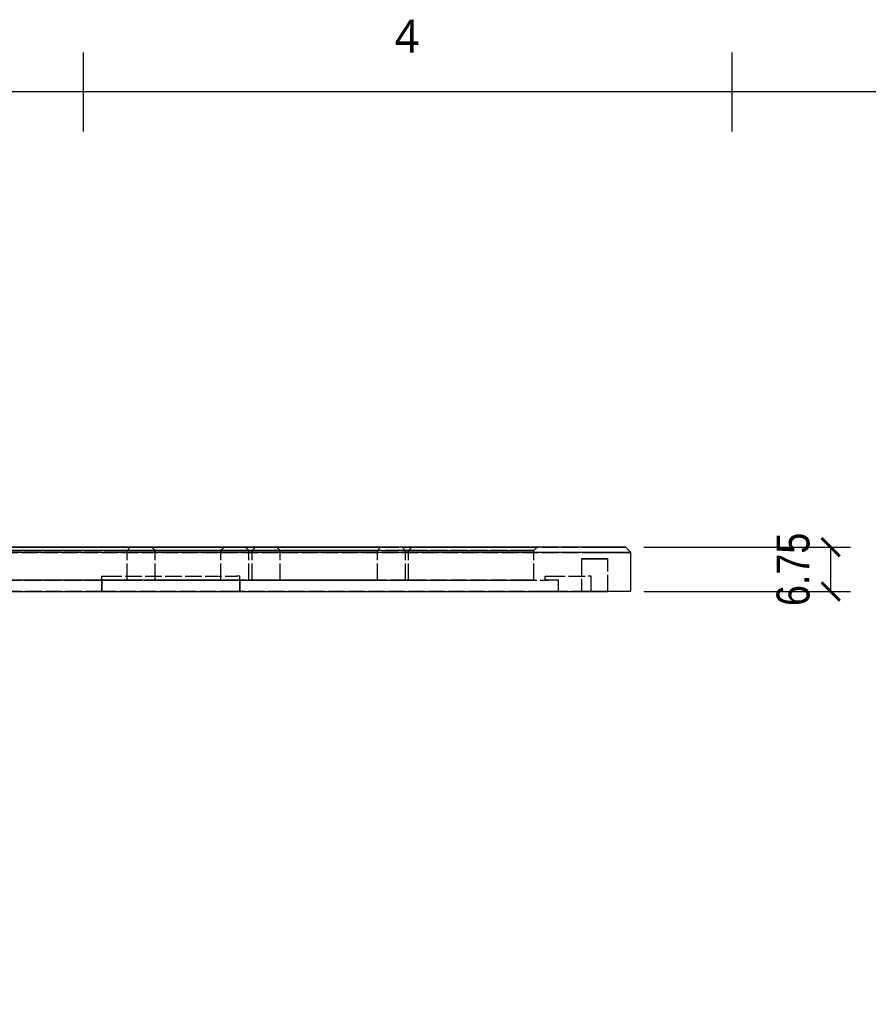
# Model space of a CAD drawing. Header units: millimetres. Extents: x 9 to 415, y 5 to 293.
# Tile 5 of 11: x 158 to 223, y 218 to 292. Entities that reach past the tile are written whole.
import ezdxf

# ---------------------------------------------------------------- set-up
doc = ezdxf.new("R2010")
doc.units = ezdxf.units.MM
doc.linetypes.add('DASHED', pattern=[1.524, 1.27, -0.254])
for name, color, linetype in [('DIMENSIONS', 7, 'Continuous'), ('HIDDEN', 7, 'DASHED'), ('NOTES', 7, 'Continuous'), ('VISIBLE', 7, 'Continuous')]:
    doc.layers.add(name, color=color, linetype=linetype)
doc.styles.add('OpenSans', font='OpenSans-Regular.ttf')
doc.styles.add('OpenSansCondensed-Light', font='OpenSansCondensed-Light.ttf')
doc.dimstyles.new('EZDXF', dxfattribs={"dimtxt": 0.25, "dimasz": 0.175, "dimexe": 0.375, "dimexo": 0.125, "dimgap": 0.1, "dimtad": 1, "dimlfac": 100, "dimzin": 12, "dimdsep": 46, "dimtxsty": 'OpenSansCondensed-Light', "dimblk": 'ARCHTICK', "dimcen": 2.5, "dimazin": 3, "dimtfac": 0.5, "dimtmove": 2, "dimatfit": 3})

# ---------------------------------------------------------------- blocks, each defined once
blk = doc.blocks.new('_ARCHTICK')
at = {"color": 0, "linetype": 'BYBLOCK', "const_width": 0.15}
blk.add_lwpolyline([(-0.5, -0.5), (0.5, 0.5)], dxfattribs=at)

msp = doc.modelspace()

# ---------------------------------------------------------------- linework, layer by layer
at = {"layer": 'HIDDEN'}
for points in [[(38, 252.375), (201.78125, 252.375)], [(38, 251.975), (201.78125, 251.975)], [(185, 252.375), (42.875, 252.375)], [(42.875, 252.375), (165.95, 252.375)], [(185, 252.125), (42.875, 252.125)], [(42.875, 252.125), (165.95, 252.125)], [(173.09375, 252.375), (135.74375, 252.375)], [(135.74375, 252.375), (173.09375, 252.375)], [(173.09375, 252.125), (135.74375, 252.125)], [(135.74375, 252.125), (173.09375, 252.125)], [(165.95, 252.375), (166.03397, 252.375), (166.11689, 252.375), (166.19771, 252.375), (166.27541, 252.375), (166.34902, 252.375), (166.41762, 252.375), (166.48033, 252.375), (166.53637, 252.375), (166.58504, 252.375), (166.62573, 252.375), (166.65791, 252.375), (166.6812, 252.375), (166.69528, 252.375), (166.7, 252.375)], [(165.95, 252.125), (166.00598, 252.125), (166.06126, 252.125), (166.11514, 252.125), (166.16694, 252.125), (166.21602, 252.125), (166.26174, 252.125), (166.30355, 252.125), (166.34092, 252.125), (166.37336, 252.125), (166.40048, 252.125), (166.42194, 252.125), (166.43746, 252.125), (166.44686, 252.125), (166.45, 252.125)], [(166.7, 252.375), (166.45, 252.125)], [(166.7, 252.375), (166.45, 252.125)], [(166.45, 252.125), (166.45314, 252.125), (166.46254, 252.125), (166.47806, 252.125), (166.49952, 252.125), (166.52664, 252.125), (166.55908, 252.125), (166.59645, 252.125), (166.63826, 252.125), (166.68398, 252.125), (166.73306, 252.125), (166.78486, 252.125), (166.83874, 252.125), (166.89402, 252.125), (166.95, 252.125)], [(166.45, 249.875), (166.45, 252.125)], [(166.45, 249.875), (166.45, 252.125)], [(166.7, 252.375), (166.70157, 252.375), (166.70627, 252.375), (166.71403, 252.375), (166.72476, 252.375), (166.73832, 252.375), (166.75454, 252.375), (166.77322, 252.375), (166.79413, 252.375), (166.81699, 252.375), (166.84153, 252.375), (166.86743, 252.375), (166.89437, 252.375), (166.92201, 252.375), (166.95, 252.375)], [(166.95, 252.375), (175.475, 252.375)], [(166.95, 252.125), (175.475, 252.125)], [(168.33125, 252.375), (168.33597, 252.375), (168.35005, 252.375), (168.37334, 252.375), (168.40552, 252.375), (168.44621, 252.375), (168.49488, 252.375), (168.55092, 252.375), (168.61363, 252.375), (168.68223, 252.375), (168.75584, 252.375), (168.83354, 252.375), (168.91436, 252.375), (168.99728, 252.375), (169.08125, 252.375)], [(169.08125, 252.375), (168.99728, 252.375), (168.91436, 252.375), (168.83354, 252.375), (168.75584, 252.375), (168.68223, 252.375), (168.61363, 252.375), (168.55092, 252.375), (168.49488, 252.375), (168.44621, 252.375), (168.40552, 252.375), (168.37334, 252.375), (168.35005, 252.375), (168.33597, 252.375), (168.33125, 252.375)], [(168.33125, 252.375), (168.58125, 252.125)], [(168.33125, 252.375), (168.58125, 252.125)], [(168.58125, 252.125), (168.58439, 252.125), (168.59379, 252.125), (168.60931, 252.125), (168.63077, 252.125), (168.65789, 252.125), (168.69033, 252.125), (168.7277, 252.125), (168.76951, 252.125), (168.81523, 252.125), (168.86431, 252.125), (168.91611, 252.125), (168.96999, 252.125), (169.02527, 252.125), (169.08125, 252.125)], [(169.08125, 252.125), (169.02527, 252.125), (168.96999, 252.125), (168.91611, 252.125), (168.86431, 252.125), (168.81523, 252.125), (168.76951, 252.125), (168.7277, 252.125), (168.69033, 252.125), (168.65789, 252.125), (168.63077, 252.125), (168.60931, 252.125), (168.59379, 252.125), (168.58439, 252.125), (168.58125, 252.125)], [(168.58125, 249.875), (168.58125, 252.125)], [(168.58125, 249.875), (168.58125, 252.125)], [(169.08125, 252.375), (196.90625, 252.375)], [(177.60625, 252.375), (169.08125, 252.375)], [(169.08125, 252.125), (196.90625, 252.125)], [(177.60625, 252.125), (169.08125, 252.125)], [(173.84375, 252.375), (173.83903, 252.375), (173.82495, 252.375), (173.80166, 252.375), (173.76948, 252.375), (173.72879, 252.375), (173.68012, 252.375), (173.62408, 252.375), (173.56137, 252.375), (173.49277, 252.375), (173.41916, 252.375), (173.34146, 252.375), (173.26064, 252.375), (173.17772, 252.375), (173.09375, 252.375)], [(173.09375, 252.375), (173.17772, 252.375), (173.26064, 252.375), (173.34146, 252.375), (173.41916, 252.375), (173.49277, 252.375), (173.56137, 252.375), (173.62408, 252.375), (173.68012, 252.375), (173.72879, 252.375), (173.76948, 252.375), (173.80166, 252.375), (173.82495, 252.375), (173.83903, 252.375), (173.84375, 252.375)], [(173.59375, 252.125), (173.59061, 252.125), (173.58121, 252.125), (173.56569, 252.125), (173.54423, 252.125), (173.51711, 252.125), (173.48467, 252.125), (173.4473, 252.125), (173.40549, 252.125), (173.35977, 252.125), (173.31069, 252.125), (173.25889, 252.125), (173.20501, 252.125), (173.14973, 252.125), (173.09375, 252.125)], [(173.09375, 252.125), (173.14973, 252.125), (173.20501, 252.125), (173.25889, 252.125), (173.31069, 252.125), (173.35977, 252.125), (173.40549, 252.125), (173.4473, 252.125), (173.48467, 252.125), (173.51711, 252.125), (173.54423, 252.125), (173.56569, 252.125), (173.58121, 252.125), (173.59061, 252.125), (173.59375, 252.125)], [(173.84375, 252.375), (173.59375, 252.125)], [(173.84375, 252.375), (173.59375, 252.125)], [(173.59375, 249.875), (173.59375, 252.125)], [(173.59375, 249.875), (173.59375, 252.125)], [(175.475, 252.375), (175.55897, 252.375), (175.64189, 252.375), (175.72271, 252.375), (175.80041, 252.375), (175.87402, 252.375), (175.94262, 252.375), (176.00533, 252.375), (176.06137, 252.375), (176.11004, 252.375), (176.15073, 252.375), (176.18291, 252.375), (176.2062, 252.375), (176.22028, 252.375), (176.225, 252.375)], [(175.475, 252.375), (175.47972, 252.375), (175.4938, 252.375), (175.51709, 252.375), (175.54927, 252.375), (175.58996, 252.375), (175.63863, 252.375), (175.69467, 252.375), (175.75738, 252.375), (175.82598, 252.375), (175.89959, 252.375), (175.97729, 252.375), (176.05811, 252.375), (176.14103, 252.375), (176.225, 252.375)], [(176.225, 252.375), (176.14103, 252.375), (176.05811, 252.375), (175.97729, 252.375), (175.89959, 252.375), (175.82598, 252.375), (175.75738, 252.375), (175.69467, 252.375), (175.63863, 252.375), (175.58996, 252.375), (175.54927, 252.375), (175.51709, 252.375), (175.4938, 252.375), (175.47972, 252.375), (175.475, 252.375)], [(175.475, 252.375), (175.725, 252.125)], [(175.475, 252.375), (175.725, 252.125)], [(175.475, 252.125), (175.53098, 252.125), (175.58626, 252.125), (175.64014, 252.125), (175.69194, 252.125), (175.74102, 252.125), (175.78674, 252.125), (175.82855, 252.125), (175.86592, 252.125), (175.89836, 252.125), (175.92548, 252.125), (175.94694, 252.125), (175.96246, 252.125), (175.97186, 252.125), (175.975, 252.125)], [(175.725, 252.125), (175.72814, 252.125), (175.73754, 252.125), (175.75306, 252.125), (175.77452, 252.125), (175.80164, 252.125), (175.83408, 252.125), (175.87145, 252.125), (175.91326, 252.125), (175.95898, 252.125), (176.00806, 252.125), (176.05986, 252.125), (176.11374, 252.125), (176.16902, 252.125), (176.225, 252.125)], [(176.225, 252.125), (176.16902, 252.125), (176.11374, 252.125), (176.05986, 252.125), (176.00806, 252.125), (175.95898, 252.125), (175.91326, 252.125), (175.87145, 252.125), (175.83408, 252.125), (175.80164, 252.125), (175.77452, 252.125), (175.75306, 252.125), (175.73754, 252.125), (175.72814, 252.125), (175.725, 252.125)], [(175.725, 249.875), (175.725, 252.125)], [(175.725, 249.875), (175.725, 252.125)], [(176.225, 252.375), (175.975, 252.125)], [(176.225, 252.375), (175.975, 252.125)], [(175.975, 252.125), (175.97814, 252.125), (175.98754, 252.125), (176.00306, 252.125), (176.02452, 252.125), (176.05164, 252.125), (176.08408, 252.125), (176.12145, 252.125), (176.16326, 252.125), (176.20898, 252.125), (176.25806, 252.125), (176.30986, 252.125), (176.36374, 252.125), (176.41902, 252.125), (176.475, 252.125)], [(175.975, 249.875), (175.975, 252.125)], [(175.975, 249.875), (175.975, 252.125)], [(176.225, 252.375), (176.22657, 252.375), (176.23127, 252.375), (176.23903, 252.375), (176.24976, 252.375), (176.26332, 252.375), (176.27954, 252.375), (176.29822, 252.375), (176.31913, 252.375), (176.34199, 252.375), (176.36653, 252.375), (176.39243, 252.375), (176.41937, 252.375), (176.44701, 252.375), (176.475, 252.375)], [(176.225, 252.375), (185, 252.375)], [(185, 252.375), (176.225, 252.375)], [(176.225, 252.125), (185, 252.125)], [(185, 252.125), (176.225, 252.125)], [(176.475, 252.375), (185, 252.375)], [(176.475, 252.125), (185, 252.125)], [(177.85625, 252.375), (177.85468, 252.375), (177.84998, 252.375), (177.84222, 252.375), (177.83149, 252.375), (177.81793, 252.375), (177.80171, 252.375), (177.78303, 252.375), (177.76212, 252.375), (177.73926, 252.375), (177.71472, 252.375), (177.68882, 252.375), (177.66188, 252.375), (177.63424, 252.375), (177.60625, 252.375)], [(178.10625, 252.125), (178.10311, 252.125), (178.09371, 252.125), (178.07819, 252.125), (178.05673, 252.125), (178.02961, 252.125), (177.99717, 252.125), (177.9598, 252.125), (177.91799, 252.125), (177.87227, 252.125), (177.82319, 252.125), (177.77139, 252.125), (177.71751, 252.125), (177.66223, 252.125), (177.60625, 252.125)], [(178.60625, 252.375), (178.52228, 252.375), (178.43936, 252.375), (178.35854, 252.375), (178.28084, 252.375), (178.20723, 252.375), (178.13863, 252.375), (178.07592, 252.375), (178.01988, 252.375), (177.97121, 252.375), (177.93052, 252.375), (177.89834, 252.375), (177.87505, 252.375), (177.86097, 252.375), (177.85625, 252.375)], [(177.85625, 252.375), (178.10625, 252.125)], [(177.85625, 252.375), (178.10625, 252.125)], [(178.60625, 252.125), (178.55027, 252.125), (178.49499, 252.125), (178.44111, 252.125), (178.38931, 252.125), (178.34023, 252.125), (178.29451, 252.125), (178.2527, 252.125), (178.21533, 252.125), (178.18289, 252.125), (178.15577, 252.125), (178.13431, 252.125), (178.11879, 252.125), (178.10939, 252.125), (178.10625, 252.125)], [(178.10625, 249.875), (178.10625, 252.125)], [(178.10625, 249.875), (178.10625, 252.125)], [(187.38125, 252.375), (178.60625, 252.375)], [(187.38125, 252.125), (178.60625, 252.125)], [(185.75, 252.375), (185.74528, 252.375), (185.7312, 252.375), (185.70791, 252.375), (185.67573, 252.375), (185.63504, 252.375), (185.58637, 252.375), (185.53033, 252.375), (185.46762, 252.375), (185.39902, 252.375), (185.32541, 252.375), (185.24771, 252.375), (185.16689, 252.375), (185.08397, 252.375), (185, 252.375)], [(185, 252.375), (185.08397, 252.375), (185.16689, 252.375), (185.24771, 252.375), (185.32541, 252.375), (185.39902, 252.375), (185.46762, 252.375), (185.53033, 252.375), (185.58637, 252.375), (185.63504, 252.375), (185.67573, 252.375), (185.70791, 252.375), (185.7312, 252.375), (185.74528, 252.375), (185.75, 252.375)], [(185, 252.375), (185.08397, 252.375), (185.16689, 252.375), (185.24771, 252.375), (185.32541, 252.375), (185.39902, 252.375), (185.46762, 252.375), (185.53033, 252.375), (185.58637, 252.375), (185.63504, 252.375), (185.67573, 252.375), (185.70791, 252.375), (185.7312, 252.375), (185.74528, 252.375), (185.75, 252.375)], [(185.75, 252.375), (185.74528, 252.375), (185.7312, 252.375), (185.70791, 252.375), (185.67573, 252.375), (185.63504, 252.375), (185.58637, 252.375), (185.53033, 252.375), (185.46762, 252.375), (185.39902, 252.375), (185.32541, 252.375), (185.24771, 252.375), (185.16689, 252.375), (185.08397, 252.375), (185, 252.375)], [(185.5, 252.125), (185.49686, 252.125), (185.48746, 252.125), (185.47194, 252.125), (185.45048, 252.125), (185.42336, 252.125), (185.39092, 252.125), (185.35355, 252.125), (185.31174, 252.125), (185.26602, 252.125), (185.21694, 252.125), (185.16514, 252.125), (185.11126, 252.125), (185.05598, 252.125), (185, 252.125)], [(185, 252.125), (185.05598, 252.125), (185.11126, 252.125), (185.16514, 252.125), (185.21694, 252.125), (185.26602, 252.125), (185.31174, 252.125), (185.35355, 252.125), (185.39092, 252.125), (185.42336, 252.125), (185.45048, 252.125), (185.47194, 252.125), (185.48746, 252.125), (185.49686, 252.125), (185.5, 252.125)], [(185, 252.125), (185.05598, 252.125), (185.11126, 252.125), (185.16514, 252.125), (185.21694, 252.125), (185.26602, 252.125), (185.31174, 252.125), (185.35355, 252.125), (185.39092, 252.125), (185.42336, 252.125), (185.45048, 252.125), (185.47194, 252.125), (185.48746, 252.125), (185.49686, 252.125), (185.5, 252.125)], [(185.5, 252.125), (185.49686, 252.125), (185.48746, 252.125), (185.47194, 252.125), (185.45048, 252.125), (185.42336, 252.125), (185.39092, 252.125), (185.35355, 252.125), (185.31174, 252.125), (185.26602, 252.125), (185.21694, 252.125), (185.16514, 252.125), (185.11126, 252.125), (185.05598, 252.125), (185, 252.125)], [(185.75, 252.375), (185.5, 252.125)], [(185.75, 252.375), (185.5, 252.125)], [(185.75, 252.375), (185.5, 252.125)], [(185.75, 252.375), (185.5, 252.125)], [(185.5, 249.875), (185.5, 252.125)], [(185.5, 249.875), (185.5, 252.125)], [(185.5, 249.875), (185.5, 252.125)], [(185.5, 249.875), (185.5, 252.125)], [(188.13125, 252.375), (188.12653, 252.375), (188.11245, 252.375), (188.08916, 252.375), (188.05698, 252.375), (188.01629, 252.375), (187.96762, 252.375), (187.91158, 252.375), (187.84887, 252.375), (187.78027, 252.375), (187.70666, 252.375), (187.62896, 252.375), (187.54814, 252.375), (187.46522, 252.375), (187.38125, 252.375)], [(188.13125, 252.375), (188.04728, 252.375), (187.96436, 252.375), (187.88354, 252.375), (187.80584, 252.375), (187.73223, 252.375), (187.66363, 252.375), (187.60092, 252.375), (187.54488, 252.375), (187.49621, 252.375), (187.45552, 252.375), (187.42334, 252.375), (187.40005, 252.375), (187.38597, 252.375), (187.38125, 252.375)], [(187.38125, 252.375), (187.38597, 252.375), (187.40005, 252.375), (187.42334, 252.375), (187.45552, 252.375), (187.49621, 252.375), (187.54488, 252.375), (187.60092, 252.375), (187.66363, 252.375), (187.73223, 252.375), (187.80584, 252.375), (187.88354, 252.375), (187.96436, 252.375), (188.04728, 252.375), (188.13125, 252.375)], [(187.38125, 252.375), (187.38597, 252.375), (187.40005, 252.375), (187.42334, 252.375), (187.45552, 252.375), (187.49621, 252.375), (187.54488, 252.375), (187.60092, 252.375), (187.66363, 252.375), (187.73223, 252.375), (187.80584, 252.375), (187.88354, 252.375), (187.96436, 252.375), (188.04728, 252.375), (188.13125, 252.375)], [(188.13125, 252.375), (188.04728, 252.375), (187.96436, 252.375), (187.88354, 252.375), (187.80584, 252.375), (187.73223, 252.375), (187.66363, 252.375), (187.60092, 252.375), (187.54488, 252.375), (187.49621, 252.375), (187.45552, 252.375), (187.42334, 252.375), (187.40005, 252.375), (187.38597, 252.375), (187.38125, 252.375)], [(187.38125, 252.375), (187.63125, 252.125)], [(187.38125, 252.375), (187.63125, 252.125)], [(187.38125, 252.375), (187.63125, 252.125)], [(187.38125, 252.375), (187.63125, 252.125)], [(187.88125, 252.125), (187.87811, 252.125), (187.86871, 252.125), (187.85319, 252.125), (187.83173, 252.125), (187.80461, 252.125), (187.77217, 252.125), (187.7348, 252.125), (187.69299, 252.125), (187.64727, 252.125), (187.59819, 252.125), (187.54639, 252.125), (187.49251, 252.125), (187.43723, 252.125), (187.38125, 252.125)], [(188.13125, 252.125), (188.07527, 252.125), (188.01999, 252.125), (187.96611, 252.125), (187.91431, 252.125), (187.86523, 252.125), (187.81951, 252.125), (187.7777, 252.125), (187.74033, 252.125), (187.70789, 252.125), (187.68077, 252.125), (187.65931, 252.125), (187.64379, 252.125), (187.63439, 252.125), (187.63125, 252.125)], [(187.63125, 252.125), (187.63439, 252.125), (187.64379, 252.125), (187.65931, 252.125), (187.68077, 252.125), (187.70789, 252.125), (187.74033, 252.125), (187.7777, 252.125), (187.81951, 252.125), (187.86523, 252.125), (187.91431, 252.125), (187.96611, 252.125), (188.01999, 252.125), (188.07527, 252.125), (188.13125, 252.125)], [(187.63125, 252.125), (187.63439, 252.125), (187.64379, 252.125), (187.65931, 252.125), (187.68077, 252.125), (187.70789, 252.125), (187.74033, 252.125), (187.7777, 252.125), (187.81951, 252.125), (187.86523, 252.125), (187.91431, 252.125), (187.96611, 252.125), (188.01999, 252.125), (188.07527, 252.125), (188.13125, 252.125)], [(188.13125, 252.125), (188.07527, 252.125), (188.01999, 252.125), (187.96611, 252.125), (187.91431, 252.125), (187.86523, 252.125), (187.81951, 252.125), (187.7777, 252.125), (187.74033, 252.125), (187.70789, 252.125), (187.68077, 252.125), (187.65931, 252.125), (187.64379, 252.125), (187.63439, 252.125), (187.63125, 252.125)], [(187.63125, 249.875), (187.63125, 252.125)], [(187.63125, 249.875), (187.63125, 252.125)], [(187.63125, 249.875), (187.63125, 252.125)], [(187.63125, 249.875), (187.63125, 252.125)], [(188.13125, 252.375), (187.88125, 252.125)], [(188.13125, 252.375), (187.88125, 252.125)], [(188.38125, 252.125), (188.32527, 252.125), (188.26999, 252.125), (188.21611, 252.125), (188.16431, 252.125), (188.11523, 252.125), (188.06951, 252.125), (188.0277, 252.125), (187.99033, 252.125), (187.95789, 252.125), (187.93077, 252.125), (187.90931, 252.125), (187.89379, 252.125), (187.88439, 252.125), (187.88125, 252.125)], [(187.88125, 249.875), (187.88125, 252.125)], [(187.88125, 249.875), (187.88125, 252.125)], [(188.38125, 252.375), (188.35326, 252.375), (188.32562, 252.375), (188.29868, 252.375), (188.27278, 252.375), (188.24824, 252.375), (188.22538, 252.375), (188.20447, 252.375), (188.18579, 252.375), (188.16957, 252.375), (188.15601, 252.375), (188.14528, 252.375), (188.13752, 252.375), (188.13282, 252.375), (188.13125, 252.375)], [(196.90625, 252.375), (188.13125, 252.375)], [(188.13125, 252.375), (196.90625, 252.375)], [(188.13125, 252.375), (196.90625, 252.375)], [(196.90625, 252.375), (188.13125, 252.375)], [(196.90625, 252.125), (188.13125, 252.125)], [(188.13125, 252.125), (196.90625, 252.125)], [(188.13125, 252.125), (196.90625, 252.125)], [(196.90625, 252.125), (188.13125, 252.125)], [(196.90625, 252.375), (188.38125, 252.375)], [(196.90625, 252.125), (188.38125, 252.125)], [(197.65625, 252.375), (197.65153, 252.375), (197.63745, 252.375), (197.61416, 252.375), (197.58198, 252.375), (197.54129, 252.375), (197.49262, 252.375), (197.43658, 252.375), (197.37387, 252.375), (197.30527, 252.375), (197.23166, 252.375), (197.15396, 252.375), (197.07314, 252.375), (196.99022, 252.375), (196.90625, 252.375)], [(196.90625, 252.375), (196.99022, 252.375), (197.07314, 252.375), (197.15396, 252.375), (197.23166, 252.375), (197.30527, 252.375), (197.37387, 252.375), (197.43658, 252.375), (197.49262, 252.375), (197.54129, 252.375), (197.58198, 252.375), (197.61416, 252.375), (197.63745, 252.375), (197.65153, 252.375), (197.65625, 252.375)], [(197.65625, 252.375), (197.65153, 252.375), (197.63745, 252.375), (197.61416, 252.375), (197.58198, 252.375), (197.54129, 252.375), (197.49262, 252.375), (197.43658, 252.375), (197.37387, 252.375), (197.30527, 252.375), (197.23166, 252.375), (197.15396, 252.375), (197.07314, 252.375), (196.99022, 252.375), (196.90625, 252.375)], [(196.90625, 252.375), (196.99022, 252.375), (197.07314, 252.375), (197.15396, 252.375), (197.23166, 252.375), (197.30527, 252.375), (197.37387, 252.375), (197.43658, 252.375), (197.49262, 252.375), (197.54129, 252.375), (197.58198, 252.375), (197.61416, 252.375), (197.63745, 252.375), (197.65153, 252.375), (197.65625, 252.375)], [(196.90625, 252.375), (196.99022, 252.375), (197.07314, 252.375), (197.15396, 252.375), (197.23166, 252.375), (197.30527, 252.375), (197.37387, 252.375), (197.43658, 252.375), (197.49262, 252.375), (197.54129, 252.375), (197.58198, 252.375), (197.61416, 252.375), (197.63745, 252.375), (197.65153, 252.375), (197.65625, 252.375)], [(197.65625, 252.375), (197.65153, 252.375), (197.63745, 252.375), (197.61416, 252.375), (197.58198, 252.375), (197.54129, 252.375), (197.49262, 252.375), (197.43658, 252.375), (197.37387, 252.375), (197.30527, 252.375), (197.23166, 252.375), (197.15396, 252.375), (197.07314, 252.375), (196.99022, 252.375), (196.90625, 252.375)], [(196.90625, 252.125), (196.96223, 252.125), (197.01751, 252.125), (197.07139, 252.125), (197.12319, 252.125), (197.17227, 252.125), (197.21799, 252.125), (197.2598, 252.125), (197.29717, 252.125), (197.32961, 252.125), (197.35673, 252.125), (197.37819, 252.125), (197.39371, 252.125), (197.40311, 252.125), (197.40625, 252.125)], [(197.40625, 252.125), (197.40311, 252.125), (197.39371, 252.125), (197.37819, 252.125), (197.35673, 252.125), (197.32961, 252.125), (197.29717, 252.125), (197.2598, 252.125), (197.21799, 252.125), (197.17227, 252.125), (197.12319, 252.125), (197.07139, 252.125), (197.01751, 252.125), (196.96223, 252.125), (196.90625, 252.125)], [(197.40625, 252.125), (197.40311, 252.125), (197.39371, 252.125), (197.37819, 252.125), (197.35673, 252.125), (197.32961, 252.125), (197.29717, 252.125), (197.2598, 252.125), (197.21799, 252.125), (197.17227, 252.125), (197.12319, 252.125), (197.07139, 252.125), (197.01751, 252.125), (196.96223, 252.125), (196.90625, 252.125)], [(196.90625, 252.125), (196.96223, 252.125), (197.01751, 252.125), (197.07139, 252.125), (197.12319, 252.125), (197.17227, 252.125), (197.21799, 252.125), (197.2598, 252.125), (197.29717, 252.125), (197.32961, 252.125), (197.35673, 252.125), (197.37819, 252.125), (197.39371, 252.125), (197.40311, 252.125), (197.40625, 252.125)], [(196.90625, 252.125), (196.96223, 252.125), (197.01751, 252.125), (197.07139, 252.125), (197.12319, 252.125), (197.17227, 252.125), (197.21799, 252.125), (197.2598, 252.125), (197.29717, 252.125), (197.32961, 252.125), (197.35673, 252.125), (197.37819, 252.125), (197.39371, 252.125), (197.40311, 252.125), (197.40625, 252.125)], [(197.40625, 252.125), (197.40311, 252.125), (197.39371, 252.125), (197.37819, 252.125), (197.35673, 252.125), (197.32961, 252.125), (197.29717, 252.125), (197.2598, 252.125), (197.21799, 252.125), (197.17227, 252.125), (197.12319, 252.125), (197.07139, 252.125), (197.01751, 252.125), (196.96223, 252.125), (196.90625, 252.125)], [(197.65625, 252.375), (197.40625, 252.125)], [(197.65625, 252.375), (197.40625, 252.125)], [(197.65625, 252.375), (197.40625, 252.125)], [(197.65625, 252.375), (197.40625, 252.125)], [(197.65625, 252.375), (197.40625, 252.125)], [(197.65625, 252.375), (197.40625, 252.125)], [(197.40625, 249.875), (197.40625, 252.125)], [(197.40625, 249.875), (197.40625, 252.125)], [(197.40625, 249.875), (197.40625, 252.125)], [(197.40625, 249.875), (197.40625, 252.125)], [(197.40625, 249.875), (197.40625, 252.125)], [(197.40625, 249.875), (197.40625, 252.125)], [(201.78125, 252.375), (202.07236, 252.375), (202.3598, 252.375), (202.63998, 252.375), (202.90935, 252.375), (203.16453, 252.375), (203.40232, 252.375), (203.61973, 252.375), (203.81401, 252.375), (203.98273, 252.375), (204.12377, 252.375), (204.23535, 252.375), (204.31606, 252.375), (204.3649, 252.375), (204.38125, 252.375)], [(201.78125, 251.975), (202.11714, 251.975), (202.44881, 251.975), (202.77209, 251.975), (203.0829, 251.975), (203.37735, 251.975), (203.65172, 251.975), (203.90257, 251.975), (204.12674, 251.975), (204.32142, 251.975), (204.48416, 251.975), (204.6129, 251.975), (204.70603, 251.975), (204.76239, 251.975), (204.78125, 251.975)], [(204.78125, 249), (204.78125, 251.975)], [(203.03125, 251.5), (203.00618, 251.5), (202.93222, 251.5), (202.81308, 251.5), (202.65474, 251.5), (202.46513, 251.5), (202.25377, 251.5), (202.03125, 251.5), (201.80873, 251.5), (201.59737, 251.5), (201.40776, 251.5), (201.24942, 251.5), (201.13028, 251.5), (201.05632, 251.5), (201.03125, 251.5)], [(201.03125, 251.5), (201.05632, 251.5), (201.13028, 251.5), (201.24942, 251.5), (201.40776, 251.5), (201.59737, 251.5), (201.80873, 251.5), (202.03125, 251.5), (202.25377, 251.5), (202.46513, 251.5), (202.65474, 251.5), (202.81308, 251.5), (202.93222, 251.5), (203.00618, 251.5), (203.03125, 251.5)], [(203.03125, 251.5), (203.00618, 251.5), (202.93222, 251.5), (202.81308, 251.5), (202.65474, 251.5), (202.46513, 251.5), (202.25377, 251.5), (202.03125, 251.5), (201.80873, 251.5), (201.59737, 251.5), (201.40776, 251.5), (201.24942, 251.5), (201.13028, 251.5), (201.05632, 251.5), (201.03125, 251.5)], [(201.03125, 251.5), (201.05632, 251.5), (201.13028, 251.5), (201.24942, 251.5), (201.40776, 251.5), (201.59737, 251.5), (201.80873, 251.5), (202.03125, 251.5), (202.25377, 251.5), (202.46513, 251.5), (202.65474, 251.5), (202.81308, 251.5), (202.93222, 251.5), (203.00618, 251.5), (203.03125, 251.5)], [(201.03125, 251.5), (201.03125, 249)], [(201.03125, 251.5), (201.03125, 249)], [(203.03125, 249), (203.03125, 251.5)], [(203.03125, 249), (203.03125, 251.5)], [(164.53125, 249.875), (164.53125, 250.175)], [(164.53125, 249), (164.53125, 250.175)], [(164.53125, 250.175), (164.53282, 250.175), (164.53752, 250.175), (164.54528, 250.175), (164.55601, 250.175), (164.56957, 250.175), (164.58579, 250.175), (164.60447, 250.175), (164.62538, 250.175), (164.64824, 250.175), (164.67278, 250.175), (164.69868, 250.175), (164.72562, 250.175), (164.75326, 250.175), (164.78125, 250.175)], [(164.53125, 250.175), (164.53282, 250.175), (164.53752, 250.175), (164.54528, 250.175), (164.55601, 250.175), (164.56957, 250.175), (164.58579, 250.175), (164.60447, 250.175), (164.62538, 250.175), (164.64824, 250.175), (164.67278, 250.175), (164.69868, 250.175), (164.72562, 250.175), (164.75326, 250.175), (164.78125, 250.175)], [(164.53125, 249.875), (164.53125, 250.175)], [(164.53125, 249), (164.53125, 250.175)], [(164.53125, 250.175), (164.53282, 250.175), (164.53752, 250.175), (164.54528, 250.175), (164.55601, 250.175), (164.56957, 250.175), (164.58579, 250.175), (164.60447, 250.175), (164.62538, 250.175), (164.64824, 250.175), (164.67278, 250.175), (164.69868, 250.175), (164.72562, 250.175), (164.75326, 250.175), (164.78125, 250.175)], [(164.53125, 250.175), (164.53282, 250.175), (164.53752, 250.175), (164.54528, 250.175), (164.55601, 250.175), (164.56957, 250.175), (164.58579, 250.175), (164.60447, 250.175), (164.62538, 250.175), (164.64824, 250.175), (164.67278, 250.175), (164.69868, 250.175), (164.72562, 250.175), (164.75326, 250.175), (164.78125, 250.175)], [(164.78125, 250.175), (174.78125, 250.175)], [(164.78125, 250.175), (174.78125, 250.175)], [(164.78125, 250.175), (174.78125, 250.175)], [(164.78125, 250.175), (174.78125, 250.175)], [(175.03125, 250.175), (175.02968, 250.175), (175.02498, 250.175), (175.01722, 250.175), (175.00649, 250.175), (174.99293, 250.175), (174.97671, 250.175), (174.95803, 250.175), (174.93712, 250.175), (174.91426, 250.175), (174.88972, 250.175), (174.86382, 250.175), (174.83688, 250.175), (174.80924, 250.175), (174.78125, 250.175)], [(175.03125, 250.175), (175.02968, 250.175), (175.02498, 250.175), (175.01722, 250.175), (175.00649, 250.175), (174.99293, 250.175), (174.97671, 250.175), (174.95803, 250.175), (174.93712, 250.175), (174.91426, 250.175), (174.88972, 250.175), (174.86382, 250.175), (174.83688, 250.175), (174.80924, 250.175), (174.78125, 250.175)], [(175.03125, 250.175), (175.02968, 250.175), (175.02498, 250.175), (175.01722, 250.175), (175.00649, 250.175), (174.99293, 250.175), (174.97671, 250.175), (174.95803, 250.175), (174.93712, 250.175), (174.91426, 250.175), (174.88972, 250.175), (174.86382, 250.175), (174.83688, 250.175), (174.80924, 250.175), (174.78125, 250.175)], [(175.03125, 250.175), (175.02968, 250.175), (175.02498, 250.175), (175.01722, 250.175), (175.00649, 250.175), (174.99293, 250.175), (174.97671, 250.175), (174.95803, 250.175), (174.93712, 250.175), (174.91426, 250.175), (174.88972, 250.175), (174.86382, 250.175), (174.83688, 250.175), (174.80924, 250.175), (174.78125, 250.175)], [(175.03125, 249.875), (175.03125, 250.175)], [(175.03125, 249), (175.03125, 250.175)], [(175.03125, 249), (175.03125, 250.175)], [(175.03125, 249.875), (175.03125, 250.175)], [(198.28125, 250.175), (198.28282, 250.175), (198.28752, 250.175), (198.29528, 250.175), (198.30601, 250.175), (198.31957, 250.175), (198.33579, 250.175), (198.35447, 250.175), (198.37538, 250.175), (198.39824, 250.175), (198.42278, 250.175), (198.44868, 250.175), (198.47562, 250.175), (198.50326, 250.175), (198.53125, 250.175)], [(198.28125, 249.875), (198.28125, 250.175)], [(198.28125, 249.875), (198.28125, 250.175)], [(198.28125, 250.175), (198.28282, 250.175), (198.28752, 250.175), (198.29528, 250.175), (198.30601, 250.175), (198.31957, 250.175), (198.33579, 250.175), (198.35447, 250.175), (198.37538, 250.175), (198.39824, 250.175), (198.42278, 250.175), (198.44868, 250.175), (198.47562, 250.175), (198.50326, 250.175), (198.53125, 250.175)], [(198.53125, 250.175), (201.53125, 250.175)], [(198.53125, 250.175), (201.53125, 250.175)], [(201.78125, 250.175), (201.77968, 250.175), (201.77498, 250.175), (201.76722, 250.175), (201.75649, 250.175), (201.74293, 250.175), (201.72671, 250.175), (201.70803, 250.175), (201.68712, 250.175), (201.66426, 250.175), (201.63972, 250.175), (201.61382, 250.175), (201.58688, 250.175), (201.55924, 250.175), (201.53125, 250.175)], [(201.78125, 250.175), (201.77968, 250.175), (201.77498, 250.175), (201.76722, 250.175), (201.75649, 250.175), (201.74293, 250.175), (201.72671, 250.175), (201.70803, 250.175), (201.68712, 250.175), (201.66426, 250.175), (201.63972, 250.175), (201.61382, 250.175), (201.58688, 250.175), (201.55924, 250.175), (201.53125, 250.175)], [(201.78125, 249), (201.78125, 250.175)], [(201.78125, 249), (201.78125, 250.175)], [(42.875, 249.875), (185, 249.875)], [(165.95, 249.875), (42.875, 249.875)], [(125.14062, 249.875), (164.53125, 249.875)], [(125.14062, 249.875), (164.53125, 249.875)], [(135.74375, 249.875), (173.09375, 249.875)], [(173.09375, 249.875), (135.74375, 249.875)], [(164.78125, 249.875), (164.75326, 249.875), (164.72562, 249.875), (164.69868, 249.875), (164.67278, 249.875), (164.64824, 249.875), (164.62538, 249.875), (164.60447, 249.875), (164.58579, 249.875), (164.56957, 249.875), (164.55601, 249.875), (164.54528, 249.875), (164.53752, 249.875), (164.53282, 249.875), (164.53125, 249.875)], [(164.53125, 249.875), (164.53282, 249.875), (164.53752, 249.875), (164.54528, 249.875), (164.55601, 249.875), (164.56957, 249.875), (164.58579, 249.875), (164.60447, 249.875), (164.62538, 249.875), (164.64824, 249.875), (164.67278, 249.875), (164.69868, 249.875), (164.72562, 249.875), (164.75326, 249.875), (164.78125, 249.875)], [(164.53125, 249.875), (164.53125, 249)], [(164.53125, 249.875), (164.53125, 249)], [(174.78125, 249.875), (164.78125, 249.875)], [(174.78125, 249.875), (164.78125, 249.875)], [(165.95, 249.875), (166.00598, 249.875), (166.06126, 249.875), (166.11514, 249.875), (166.16694, 249.875), (166.21602, 249.875), (166.26174, 249.875), (166.30355, 249.875), (166.34092, 249.875), (166.37336, 249.875), (166.40048, 249.875), (166.42194, 249.875), (166.43746, 249.875), (166.44686, 249.875), (166.45, 249.875)], [(166.95, 249.875), (166.89402, 249.875), (166.83874, 249.875), (166.78486, 249.875), (166.73306, 249.875), (166.68398, 249.875), (166.63826, 249.875), (166.59645, 249.875), (166.55908, 249.875), (166.52664, 249.875), (166.49952, 249.875), (166.47806, 249.875), (166.46254, 249.875), (166.45314, 249.875), (166.45, 249.875)], [(175.475, 249.875), (166.95, 249.875)], [(168.58125, 249.875), (168.58439, 249.875), (168.59379, 249.875), (168.60931, 249.875), (168.63077, 249.875), (168.65789, 249.875), (168.69033, 249.875), (168.7277, 249.875), (168.76951, 249.875), (168.81523, 249.875), (168.86431, 249.875), (168.91611, 249.875), (168.96999, 249.875), (169.02527, 249.875), (169.08125, 249.875)], [(169.08125, 249.875), (169.02527, 249.875), (168.96999, 249.875), (168.91611, 249.875), (168.86431, 249.875), (168.81523, 249.875), (168.76951, 249.875), (168.7277, 249.875), (168.69033, 249.875), (168.65789, 249.875), (168.63077, 249.875), (168.60931, 249.875), (168.59379, 249.875), (168.58439, 249.875), (168.58125, 249.875)], [(196.90625, 249.875), (169.08125, 249.875)], [(169.08125, 249.875), (177.60625, 249.875)], [(173.59375, 249.875), (173.59061, 249.875), (173.58121, 249.875), (173.56569, 249.875), (173.54423, 249.875), (173.51711, 249.875), (173.48467, 249.875), (173.4473, 249.875), (173.40549, 249.875), (173.35977, 249.875), (173.31069, 249.875), (173.25889, 249.875), (173.20501, 249.875), (173.14973, 249.875), (173.09375, 249.875)], [(173.09375, 249.875), (173.14973, 249.875), (173.20501, 249.875), (173.25889, 249.875), (173.31069, 249.875), (173.35977, 249.875), (173.40549, 249.875), (173.4473, 249.875), (173.48467, 249.875), (173.51711, 249.875), (173.54423, 249.875), (173.56569, 249.875), (173.58121, 249.875), (173.59061, 249.875), (173.59375, 249.875)], [(175.03125, 249.875), (175.02968, 249.875), (175.02498, 249.875), (175.01722, 249.875), (175.00649, 249.875), (174.99293, 249.875), (174.97671, 249.875), (174.95803, 249.875), (174.93712, 249.875), (174.91426, 249.875), (174.88972, 249.875), (174.86382, 249.875), (174.83688, 249.875), (174.80924, 249.875), (174.78125, 249.875)], [(174.78125, 249.875), (174.80924, 249.875), (174.83688, 249.875), (174.86382, 249.875), (174.88972, 249.875), (174.91426, 249.875), (174.93712, 249.875), (174.95803, 249.875), (174.97671, 249.875), (174.99293, 249.875), (175.00649, 249.875), (175.01722, 249.875), (175.02498, 249.875), (175.02968, 249.875), (175.03125, 249.875)], [(175.03125, 249.875), (198.28125, 249.875)], [(175.03125, 249.875), (198.28125, 249.875)], [(175.03125, 249.875), (175.03125, 249)], [(175.03125, 249.875), (175.03125, 249)], [(175.475, 249.875), (175.53098, 249.875), (175.58626, 249.875), (175.64014, 249.875), (175.69194, 249.875), (175.74102, 249.875), (175.78674, 249.875), (175.82855, 249.875), (175.86592, 249.875), (175.89836, 249.875), (175.92548, 249.875), (175.94694, 249.875), (175.96246, 249.875), (175.97186, 249.875), (175.975, 249.875)], [(175.725, 249.875), (175.72814, 249.875), (175.73754, 249.875), (175.75306, 249.875), (175.77452, 249.875), (175.80164, 249.875), (175.83408, 249.875), (175.87145, 249.875), (175.91326, 249.875), (175.95898, 249.875), (176.00806, 249.875), (176.05986, 249.875), (176.11374, 249.875), (176.16902, 249.875), (176.225, 249.875)], [(176.225, 249.875), (176.16902, 249.875), (176.11374, 249.875), (176.05986, 249.875), (176.00806, 249.875), (175.95898, 249.875), (175.91326, 249.875), (175.87145, 249.875), (175.83408, 249.875), (175.80164, 249.875), (175.77452, 249.875), (175.75306, 249.875), (175.73754, 249.875), (175.72814, 249.875), (175.725, 249.875)], [(176.475, 249.875), (176.41902, 249.875), (176.36374, 249.875), (176.30986, 249.875), (176.25806, 249.875), (176.20898, 249.875), (176.16326, 249.875), (176.12145, 249.875), (176.08408, 249.875), (176.05164, 249.875), (176.02452, 249.875), (176.00306, 249.875), (175.98754, 249.875), (175.97814, 249.875), (175.975, 249.875)], [(185, 249.875), (176.225, 249.875)], [(176.225, 249.875), (185, 249.875)], [(185, 249.875), (176.475, 249.875)], [(177.60625, 249.875), (177.66223, 249.875), (177.71751, 249.875), (177.77139, 249.875), (177.82319, 249.875), (177.87227, 249.875), (177.91799, 249.875), (177.9598, 249.875), (177.99717, 249.875), (178.02961, 249.875), (178.05673, 249.875), (178.07819, 249.875), (178.09371, 249.875), (178.10311, 249.875), (178.10625, 249.875)], [(178.60625, 249.875), (178.55027, 249.875), (178.49499, 249.875), (178.44111, 249.875), (178.38931, 249.875), (178.34023, 249.875), (178.29451, 249.875), (178.2527, 249.875), (178.21533, 249.875), (178.18289, 249.875), (178.15577, 249.875), (178.13431, 249.875), (178.11879, 249.875), (178.10939, 249.875), (178.10625, 249.875)], [(178.60625, 249.875), (187.38125, 249.875)], [(185.5, 249.875), (185.49686, 249.875), (185.48746, 249.875), (185.47194, 249.875), (185.45048, 249.875), (185.42336, 249.875), (185.39092, 249.875), (185.35355, 249.875), (185.31174, 249.875), (185.26602, 249.875), (185.21694, 249.875), (185.16514, 249.875), (185.11126, 249.875), (185.05598, 249.875), (185, 249.875)], [(185, 249.875), (185.05598, 249.875), (185.11126, 249.875), (185.16514, 249.875), (185.21694, 249.875), (185.26602, 249.875), (185.31174, 249.875), (185.35355, 249.875), (185.39092, 249.875), (185.42336, 249.875), (185.45048, 249.875), (185.47194, 249.875), (185.48746, 249.875), (185.49686, 249.875), (185.5, 249.875)], [(185, 249.875), (185.05598, 249.875), (185.11126, 249.875), (185.16514, 249.875), (185.21694, 249.875), (185.26602, 249.875), (185.31174, 249.875), (185.35355, 249.875), (185.39092, 249.875), (185.42336, 249.875), (185.45048, 249.875), (185.47194, 249.875), (185.48746, 249.875), (185.49686, 249.875), (185.5, 249.875)], [(185.5, 249.875), (185.49686, 249.875), (185.48746, 249.875), (185.47194, 249.875), (185.45048, 249.875), (185.42336, 249.875), (185.39092, 249.875), (185.35355, 249.875), (185.31174, 249.875), (185.26602, 249.875), (185.21694, 249.875), (185.16514, 249.875), (185.11126, 249.875), (185.05598, 249.875), (185, 249.875)], [(187.88125, 249.875), (187.87811, 249.875), (187.86871, 249.875), (187.85319, 249.875), (187.83173, 249.875), (187.80461, 249.875), (187.77217, 249.875), (187.7348, 249.875), (187.69299, 249.875), (187.64727, 249.875), (187.59819, 249.875), (187.54639, 249.875), (187.49251, 249.875), (187.43723, 249.875), (187.38125, 249.875)], [(188.13125, 249.875), (188.07527, 249.875), (188.01999, 249.875), (187.96611, 249.875), (187.91431, 249.875), (187.86523, 249.875), (187.81951, 249.875), (187.7777, 249.875), (187.74033, 249.875), (187.70789, 249.875), (187.68077, 249.875), (187.65931, 249.875), (187.64379, 249.875), (187.63439, 249.875), (187.63125, 249.875)], [(187.63125, 249.875), (187.63439, 249.875), (187.64379, 249.875), (187.65931, 249.875), (187.68077, 249.875), (187.70789, 249.875), (187.74033, 249.875), (187.7777, 249.875), (187.81951, 249.875), (187.86523, 249.875), (187.91431, 249.875), (187.96611, 249.875), (188.01999, 249.875), (188.07527, 249.875), (188.13125, 249.875)], [(187.63125, 249.875), (187.63439, 249.875), (187.64379, 249.875), (187.65931, 249.875), (187.68077, 249.875), (187.70789, 249.875), (187.74033, 249.875), (187.7777, 249.875), (187.81951, 249.875), (187.86523, 249.875), (187.91431, 249.875), (187.96611, 249.875), (188.01999, 249.875), (188.07527, 249.875), (188.13125, 249.875)], [(188.13125, 249.875), (188.07527, 249.875), (188.01999, 249.875), (187.96611, 249.875), (187.91431, 249.875), (187.86523, 249.875), (187.81951, 249.875), (187.7777, 249.875), (187.74033, 249.875), (187.70789, 249.875), (187.68077, 249.875), (187.65931, 249.875), (187.64379, 249.875), (187.63439, 249.875), (187.63125, 249.875)], [(187.88125, 249.875), (187.88439, 249.875), (187.89379, 249.875), (187.90931, 249.875), (187.93077, 249.875), (187.95789, 249.875), (187.99033, 249.875), (188.0277, 249.875), (188.06951, 249.875), (188.11523, 249.875), (188.16431, 249.875), (188.21611, 249.875), (188.26999, 249.875), (188.32527, 249.875), (188.38125, 249.875)], [(188.13125, 249.875), (196.90625, 249.875)], [(196.90625, 249.875), (188.13125, 249.875)], [(196.90625, 249.875), (188.13125, 249.875)], [(188.13125, 249.875), (196.90625, 249.875)], [(188.38125, 249.875), (196.90625, 249.875)], [(196.90625, 249.875), (196.96223, 249.875), (197.01751, 249.875), (197.07139, 249.875), (197.12319, 249.875), (197.17227, 249.875), (197.21799, 249.875), (197.2598, 249.875), (197.29717, 249.875), (197.32961, 249.875), (197.35673, 249.875), (197.37819, 249.875), (197.39371, 249.875), (197.40311, 249.875), (197.40625, 249.875)], [(197.40625, 249.875), (197.40311, 249.875), (197.39371, 249.875), (197.37819, 249.875), (197.35673, 249.875), (197.32961, 249.875), (197.29717, 249.875), (197.2598, 249.875), (197.21799, 249.875), (197.17227, 249.875), (197.12319, 249.875), (197.07139, 249.875), (197.01751, 249.875), (196.96223, 249.875), (196.90625, 249.875)], [(197.40625, 249.875), (197.40311, 249.875), (197.39371, 249.875), (197.37819, 249.875), (197.35673, 249.875), (197.32961, 249.875), (197.29717, 249.875), (197.2598, 249.875), (197.21799, 249.875), (197.17227, 249.875), (197.12319, 249.875), (197.07139, 249.875), (197.01751, 249.875), (196.96223, 249.875), (196.90625, 249.875)], [(196.90625, 249.875), (196.96223, 249.875), (197.01751, 249.875), (197.07139, 249.875), (197.12319, 249.875), (197.17227, 249.875), (197.21799, 249.875), (197.2598, 249.875), (197.29717, 249.875), (197.32961, 249.875), (197.35673, 249.875), (197.37819, 249.875), (197.39371, 249.875), (197.40311, 249.875), (197.40625, 249.875)], [(196.90625, 249.875), (196.96223, 249.875), (197.01751, 249.875), (197.07139, 249.875), (197.12319, 249.875), (197.17227, 249.875), (197.21799, 249.875), (197.2598, 249.875), (197.29717, 249.875), (197.32961, 249.875), (197.35673, 249.875), (197.37819, 249.875), (197.39371, 249.875), (197.40311, 249.875), (197.40625, 249.875)], [(197.40625, 249.875), (197.40311, 249.875), (197.39371, 249.875), (197.37819, 249.875), (197.35673, 249.875), (197.32961, 249.875), (197.29717, 249.875), (197.2598, 249.875), (197.21799, 249.875), (197.17227, 249.875), (197.12319, 249.875), (197.07139, 249.875), (197.01751, 249.875), (196.96223, 249.875), (196.90625, 249.875)], [(199.28125, 249.875), (199.27496, 249.875), (199.25618, 249.875), (199.22513, 249.875), (199.18222, 249.875), (199.12797, 249.875), (199.06308, 249.875), (198.98836, 249.875), (198.90474, 249.875), (198.81328, 249.875), (198.71513, 249.875), (198.61153, 249.875), (198.50377, 249.875), (198.39321, 249.875), (198.28125, 249.875)], [(198.28125, 249.875), (198.28282, 249.875), (198.28752, 249.875), (198.29528, 249.875), (198.30601, 249.875), (198.31957, 249.875), (198.33579, 249.875), (198.35447, 249.875), (198.37538, 249.875), (198.39824, 249.875), (198.42278, 249.875), (198.44868, 249.875), (198.47562, 249.875), (198.50326, 249.875), (198.53125, 249.875)], [(198.53125, 249.875), (198.50326, 249.875), (198.47562, 249.875), (198.44868, 249.875), (198.42278, 249.875), (198.39824, 249.875), (198.37538, 249.875), (198.35447, 249.875), (198.33579, 249.875), (198.31957, 249.875), (198.30601, 249.875), (198.29528, 249.875), (198.28752, 249.875), (198.28282, 249.875), (198.28125, 249.875)], [(199.28125, 249.875), (199.27496, 249.875), (199.25618, 249.875), (199.22513, 249.875), (199.18222, 249.875), (199.12797, 249.875), (199.06308, 249.875), (198.98836, 249.875), (198.90474, 249.875), (198.81328, 249.875), (198.71513, 249.875), (198.61153, 249.875), (198.50377, 249.875), (198.39321, 249.875), (198.28125, 249.875)], [(199.28125, 249.875), (198.53125, 249.875)], [(199.28125, 249.875), (198.53125, 249.875)], [(199.28125, 249), (199.28125, 249.875)], [(199.28125, 249), (199.28125, 249.875)], [(199.28125, 249), (199.28125, 249.875)], [(199.28125, 249), (199.28125, 249.875)], [(38, 249), (201.78125, 249)], [(164.53125, 249), (125.14062, 249)], [(164.53125, 249), (125.14062, 249)], [(164.78125, 249), (164.75326, 249), (164.72562, 249), (164.69868, 249), (164.67278, 249), (164.64824, 249), (164.62538, 249), (164.60447, 249), (164.58579, 249), (164.56957, 249), (164.55601, 249), (164.54528, 249), (164.53752, 249), (164.53282, 249), (164.53125, 249)], [(164.53125, 249), (164.53282, 249), (164.53752, 249), (164.54528, 249), (164.55601, 249), (164.56957, 249), (164.58579, 249), (164.60447, 249), (164.62538, 249), (164.64824, 249), (164.67278, 249), (164.69868, 249), (164.72562, 249), (164.75326, 249), (164.78125, 249)], [(174.78125, 249), (164.78125, 249)], [(174.78125, 249), (164.78125, 249)], [(175.03125, 249), (175.02968, 249), (175.02498, 249), (175.01722, 249), (175.00649, 249), (174.99293, 249), (174.97671, 249), (174.95803, 249), (174.93712, 249), (174.91426, 249), (174.88972, 249), (174.86382, 249), (174.83688, 249), (174.80924, 249), (174.78125, 249)], [(174.78125, 249), (174.80924, 249), (174.83688, 249), (174.86382, 249), (174.88972, 249), (174.91426, 249), (174.93712, 249), (174.95803, 249), (174.97671, 249), (174.99293, 249), (175.00649, 249), (175.01722, 249), (175.02498, 249), (175.02968, 249), (175.03125, 249)], [(198.28125, 249), (175.03125, 249)], [(198.28125, 249), (175.03125, 249)], [(199.28125, 249), (199.27496, 249), (199.25618, 249), (199.22513, 249), (199.18222, 249), (199.12797, 249), (199.06308, 249), (198.98836, 249), (198.90474, 249), (198.81328, 249), (198.71513, 249), (198.61153, 249), (198.50377, 249), (198.39321, 249), (198.28125, 249)], [(198.28125, 249), (198.39321, 249), (198.50377, 249), (198.61153, 249), (198.71513, 249), (198.81328, 249), (198.90474, 249), (198.98836, 249), (199.06308, 249), (199.12797, 249), (199.18222, 249), (199.22513, 249), (199.25618, 249), (199.27496, 249), (199.28125, 249)], [(201.53125, 249), (199.28125, 249)], [(201.53125, 249), (199.28125, 249)], [(203.03125, 249), (203.00618, 249), (202.93222, 249), (202.81308, 249), (202.65474, 249), (202.46513, 249), (202.25377, 249), (202.03125, 249), (201.80873, 249), (201.59737, 249), (201.40776, 249), (201.24942, 249), (201.13028, 249), (201.05632, 249), (201.03125, 249)], [(201.03125, 249), (201.05632, 249), (201.13028, 249), (201.24942, 249), (201.40776, 249), (201.59737, 249), (201.80873, 249), (202.03125, 249), (202.25377, 249), (202.46513, 249), (202.65474, 249), (202.81308, 249), (202.93222, 249), (203.00618, 249), (203.03125, 249)], [(203.03125, 249), (203.00618, 249), (202.93222, 249), (202.81308, 249), (202.65474, 249), (202.46513, 249), (202.25377, 249), (202.03125, 249), (201.80873, 249), (201.59737, 249), (201.40776, 249), (201.24942, 249), (201.13028, 249), (201.05632, 249), (201.03125, 249)], [(201.03125, 249), (201.05632, 249), (201.13028, 249), (201.24942, 249), (201.40776, 249), (201.59737, 249), (201.80873, 249), (202.03125, 249), (202.25377, 249), (202.46513, 249), (202.65474, 249), (202.81308, 249), (202.93222, 249), (203.00618, 249), (203.03125, 249)], [(201.78125, 249), (201.77968, 249), (201.77498, 249), (201.76722, 249), (201.75649, 249), (201.74293, 249), (201.72671, 249), (201.70803, 249), (201.68712, 249), (201.66426, 249), (201.63972, 249), (201.61382, 249), (201.58688, 249), (201.55924, 249), (201.53125, 249)], [(201.53125, 249), (201.55924, 249), (201.58688, 249), (201.61382, 249), (201.63972, 249), (201.66426, 249), (201.68712, 249), (201.70803, 249), (201.72671, 249), (201.74293, 249), (201.75649, 249), (201.76722, 249), (201.77498, 249), (201.77968, 249), (201.78125, 249)], [(204.78125, 249), (204.76239, 249), (204.70603, 249), (204.6129, 249), (204.48416, 249), (204.32142, 249), (204.12674, 249), (203.90257, 249), (203.65172, 249), (203.37735, 249), (203.0829, 249), (202.77209, 249), (202.44881, 249), (202.11714, 249), (201.78125, 249)]]:
    msp.add_lwpolyline(points, dxfattribs=at)
at = {"layer": 'VISIBLE'}
for points in [[(163.125, 284), (163.125, 290)], [(212.5, 284), (212.5, 290)], [(15, 10), (410, 10), (410, 287), (15, 287), (15, 10)], [(201.78125, 252.375), (38, 252.375)], [(201.78125, 251.975), (38, 251.975)], [(204.38125, 252.375), (204.3649, 252.375), (204.31606, 252.375), (204.23535, 252.375), (204.12377, 252.375), (203.98273, 252.375), (203.81401, 252.375), (203.61973, 252.375), (203.40232, 252.375), (203.16453, 252.375), (202.90935, 252.375), (202.63998, 252.375), (202.3598, 252.375), (202.07236, 252.375), (201.78125, 252.375)], [(204.78125, 251.975), (204.76239, 251.975), (204.70603, 251.975), (204.6129, 251.975), (204.48416, 251.975), (204.32142, 251.975), (204.12674, 251.975), (203.90257, 251.975), (203.65172, 251.975), (203.37735, 251.975), (203.0829, 251.975), (202.77209, 251.975), (202.44881, 251.975), (202.11714, 251.975), (201.78125, 251.975)], [(204.78125, 251.975), (204.38125, 252.375)], [(204.78125, 251.975), (204.38125, 252.375)], [(204.78125, 249), (204.78125, 251.975)], [(38, 249), (201.78125, 249)], [(204.78125, 249), (204.76239, 249), (204.70603, 249), (204.6129, 249), (204.48416, 249), (204.32142, 249), (204.12674, 249), (203.90257, 249), (203.65172, 249), (203.37735, 249), (203.0829, 249), (202.77209, 249), (202.44881, 249), (202.11714, 249), (201.78125, 249)]]:
    msp.add_lwpolyline(points, dxfattribs=at)

# ---------------------------------------------------------------- texts
at = {"layer": 'NOTES', "style": 'OpenSans'}
msp.add_text('4', height=2.5, dxfattribs=at).set_placement((186.8125, 290))

# ---------------------------------------------------------------- dimensions: what is measured, and where the dimension line sits
at = {"layer": 'DIMENSIONS'}
msp.add_linear_dim(base=(220, 249), p1=(204.78125, 249), p2=(204.78125, 252.375), angle=90, text='6.75', dimstyle='EZDXF', override={"dimtxt": 2.5, "dimasz": 1.4, "dimexe": 1.5, "dimexo": 1, "dimtad": 1, "dimdec": 3, "dimlfac": 2, "dimzin": 8}, dxfattribs=at).render()

doc.saveas('drawing.dxf')
